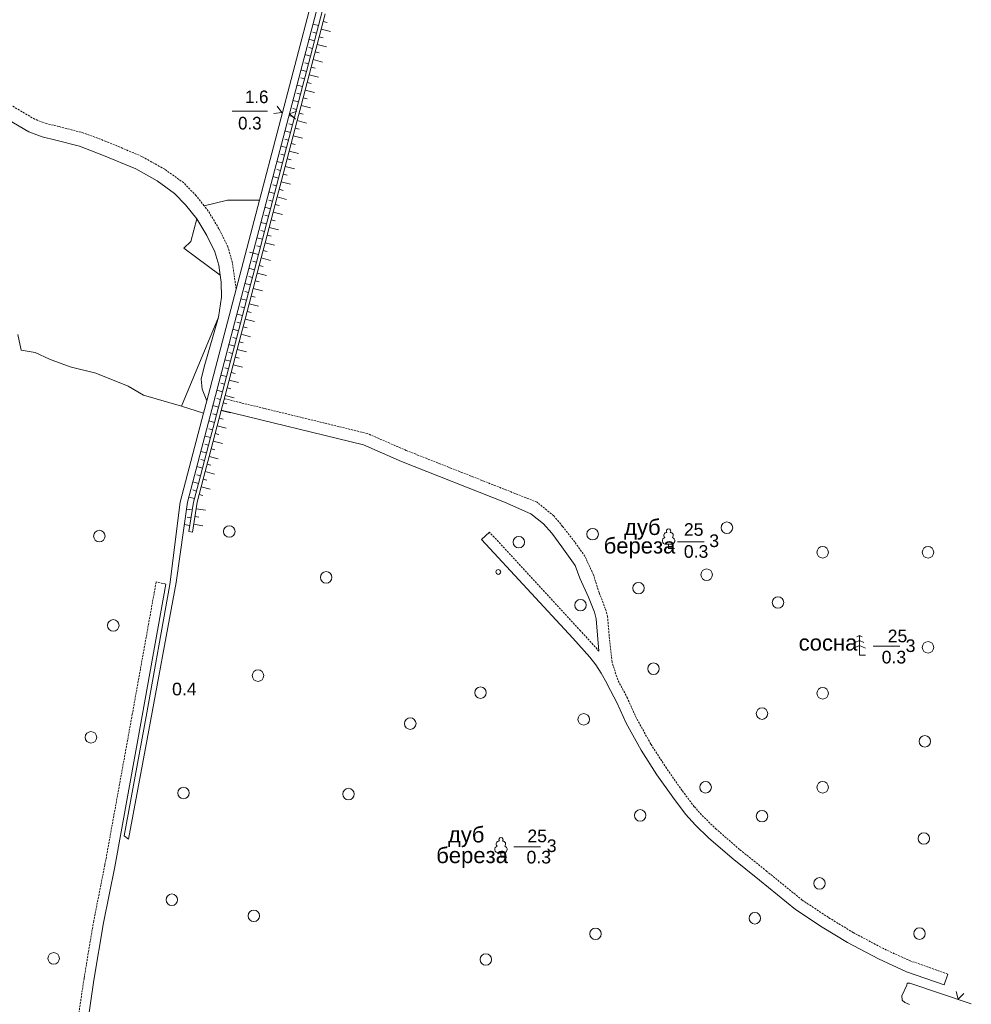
# Model space of a CAD drawing. Extents: x 13 to 4138, y -4831 to -1000.
# Tile 192 of 203: x 3759 to 4000, y -3127 to -2878. Entities that reach past the tile are written whole.
import ezdxf
from ezdxf.enums import TextEntityAlignment as Align

# ---------------------------------------------------------------- set-up
doc = ezdxf.new("R2010")
doc.units = 0
doc.header["$MEASUREMENT"] = 0
doc.linetypes.add('DASHED', pattern=[0.75, 0.5, -0.25])
doc.linetypes.add('HIDDENX2', pattern=[0.75, 0.5, -0.25])
doc.layers.get('0').update_dxf_attribs({"linetype": 'CONTINUOUS'})
for name, color, linetype in [('24', 7, 'CONTINUOUS'), ('30', 7, 'CONTINUOUS'), ('34', 7, 'CONTINUOUS'), ('37', 7, 'CONTINUOUS'), ('40', 7, 'CONTINUOUS'), ('42', 7, 'CONTINUOUS'), ('CONSTRUCTION_CLASS', 7, 'CONTINUOUS')]:
    doc.layers.add(name, color=color, linetype=linetype)
doc.styles.add('ARIAL', font='arial.ttf')
doc.styles.get("Standard").update_dxf_attribs({"font": 'txt', "height": 0.2})

msp = doc.modelspace()

# ---------------------------------------------------------------- linework, layer by layer
at = {"color": 253, "linetype": 'Continuous', "lineweight": 0}
for p, q in [((3923.22, -3011.76), (3923.22, -3010.67)), ((3923.22, -3011.76), (3924.72, -3011.76)), ((3971.65, -3035.06), (3970.55, -3035.56)), ((3971.65, -3033.81), (3970.95, -3034.13)), ((3971.65, -3038.81), (3971.65, -3033.81)), ((3971.65, -3033.81), (3972.35, -3034.13)), ((3971.65, -3036.31), (3971.65, -3035.06)), ((3971.65, -3035.06), (3972.75, -3035.56)), ((3971.65, -3036.31), (3970.15, -3036.99)), ((3971.65, -3036.31), (3973.15, -3036.99)), ((3971.65, -3038.81), (3973.15, -3038.81)), ((3880.7, -3090.01), (3880.7, -3088.92)), ((3880.7, -3090.01), (3882.2, -3090.01)), ((3996.18, -3124.07), (3996.7, -3126.01)), ((3996.7, -3126.01), (3998.12, -3124.59))]:
    msp.add_line(p, q, dxfattribs=at)
for points in [[(3922.53, -3010.67), (3923.9, -3010.67)], [(3880.01, -3088.92), (3881.38, -3088.92)]]:
    msp.add_lwpolyline(points, dxfattribs=at)
for centre, radius in [((3938.01, -3006.48), 1.46), ((3778.83, -3008.6), 1.46), ((3811.79, -3007.43), 1.46), ((3903.95, -3008.1), 1.46), ((3885.22, -3010.14), 1.46), ((3962.3, -3012.71), 1.46), ((3989.02, -3012.71), 1.46), ((3836.36, -3019.07), 1.46), ((3880.03, -3017.7), 0.6), ((3932.87, -3018.39), 1.46), ((3915.59, -3021.79), 1.46), ((3900.88, -3026.1), 1.46), ((3950.96, -3025.44), 1.46), ((3782.37, -3031.25), 1.46), ((3989.02, -3036.81), 1.46), ((3819.08, -3043.97), 1.46), ((3919.37, -3042.23), 1.46), ((3875.5, -3048.3), 1.46), ((3962.3, -3048.46), 1.46), ((3946.91, -3053.6), 1.46), ((3857.69, -3056.14), 1.46), ((3901.69, -3055.06), 1.46), ((3776.7, -3059.62), 1.46), ((3988.21, -3060.64), 1.46), ((3800.18, -3073.73), 1.46), ((3842.03, -3074.01), 1.46), ((3932.6, -3072.29), 1.46), ((3962.3, -3072.29), 1.46), ((3916, -3079.42), 1.46), ((3946.91, -3079.6), 1.46), ((3987.94, -3085.29), 1.46), ((3961.49, -3096.66), 1.46), ((3797.21, -3100.8), 1.46), ((3818, -3104.86), 1.46), ((3945.08, -3105.49), 1.46), ((3986.86, -3109.39), 1.46), ((3904.66, -3109.46), 1.46), ((3767.25, -3115.67), 1.46), ((3876.85, -3115.95), 1.46)]:
    msp.add_circle(centre, radius, dxfattribs=at)
for centre, radius, start, end in [((3922.78, -3008.41), 0.754, 88.1329, 226.6634), ((3923.22, -3007.3), 0.545, 90, 220.5003), ((3923.22, -3007.3), 0.545, 319.4997, 90), ((3923.66, -3008.41), 0.754, 313.3366, 91.8671), ((3922.54, -3009.79), 0.879, 108.3532, 269.3875), ((3923.9, -3009.79), 0.879, 269.6098, 71.6468), ((3880.7, -3085.55), 0.545, 90, 220.5003), ((3880.7, -3085.55), 0.545, 319.4997, 90), ((3880.02, -3088.04), 0.879, 108.3532, 269.3875), ((3880.26, -3086.66), 0.754, 88.1329, 226.6634), ((3881.14, -3086.66), 0.754, 313.3366, 91.8671), ((3881.38, -3088.04), 0.879, 269.6098, 71.6468)]:
    msp.add_arc(centre, radius, start, end, dxfattribs=at)
at = {"layer": '24', "color": 253, "linetype": 'DASHED', "lineweight": 0}
for p, q in [((3762.47, -2902.91), (3750.45, -2895.87)), ((3765.35, -2903.98), (3762.47, -2902.91)), ((3768.62, -2904.78), (3765.35, -2903.98)), ((3774.91, -2906.41), (3768.62, -2904.78)), ((3781.23, -2908.8), (3774.91, -2906.41)), ((3789.62, -2912.35), (3781.23, -2908.8)), ((3795.4, -2915.59), (3789.62, -2912.35)), ((3800.22, -2919.03), (3795.4, -2915.59)), ((3803.38, -2922.3), (3800.22, -2919.03)), ((3805.39, -2924.85), (3803.38, -2922.3)), ((3806.46, -2926.18), (3805.39, -2924.85)), ((3809.16, -2930.69), (3806.46, -2926.18)), ((3811.45, -2935.29), (3809.16, -2930.69)), ((3812.55, -2939.18), (3811.45, -2935.29)), ((3813.54, -2945.96), (3812.55, -2939.18)), ((3846.83, -2982.6), (3810.53, -2973.77)), ((3856.66, -2986.88), (3846.83, -2982.6)), ((3889.84, -3000), (3856.66, -2986.88))]:
    msp.add_line(p, q, dxfattribs=at)
at = {"layer": '24', "color": 253, "linetype": 'Continuous', "lineweight": 0}
for p, q in [((3760.95, -2906.1), (3748.83, -2899)), ((3764.31, -2907.36), (3760.95, -2906.1)), ((3767.76, -2908.2), (3764.31, -2907.36)), ((3773.84, -2909.77), (3767.76, -2908.2)), ((3779.92, -2912.08), (3773.84, -2909.77)), ((3788.07, -2915.52), (3779.92, -2912.08)), ((3793.51, -2918.57), (3788.07, -2915.52)), ((3797.91, -2921.71), (3793.51, -2918.57)), ((3800.72, -2924.63), (3797.91, -2921.71)), ((3803.55, -2928.19), (3800.72, -2924.63)), ((3806.07, -2932.39), (3803.55, -2928.19)), ((3808.15, -2936.56), (3806.07, -2932.39)), ((3809.1, -2939.92), (3808.15, -2936.56)), ((3809.46, -2942.42), (3809.1, -2939.92)), ((3809.73, -2944.22), (3809.46, -2942.42)), ((3809.83, -2947.99), (3809.73, -2944.22)), ((3809.09, -2953.09), (3809.83, -2947.99)), ((3805.43, -2965.68), (3809.09, -2953.09)), ((3804.69, -2968.82), (3805.43, -2965.68)), ((3804.9, -2971.34), (3804.69, -2968.82)), ((3806.11, -2974.3), (3804.9, -2971.34)), ((3845.86, -2985.49), (3809.76, -2976.71)), ((3855.5, -2989.68), (3845.86, -2985.49)), ((3881.59, -3000), (3855.5, -2989.68)), ((3888.27, -3002.95), (3881.59, -3000)), ((3891.48, -3005.49), (3888.27, -3002.95)), ((3893.59, -3007.88), (3891.48, -3005.49)), ((3875.8, -3009.43), (3877.78, -3007.6)), ((3896.18, -3011.3), (3893.59, -3007.88)), ((3898.9, -3034.45), (3875.8, -3009.43)), ((3899.53, -3016.02), (3896.18, -3011.3)), ((3900.72, -3019.23), (3899.53, -3016.02)), ((3902.91, -3024.08), (3900.72, -3019.23)), ((3795.72, -3020.76), (3789.68, -3054.2)), ((3904.4, -3027.88), (3902.91, -3024.08)), ((3904.86, -3029.55), (3904.4, -3027.88)), ((3905.56, -3037.8), (3904.86, -3029.55)), ((3903.26, -3039.3), (3898.9, -3034.45)), ((3904.76, -3041.26), (3903.26, -3039.3)), ((3906.14, -3043.33), (3904.76, -3041.26)), ((3907.52, -3045.86), (3906.14, -3043.33)), ((3907.62, -3046.15), (3907.52, -3045.86)), ((3910.15, -3050.99), (3907.62, -3046.15)), ((3912.45, -3056.07), (3910.15, -3050.99)), ((3789.68, -3054.2), (3782.72, -3092.47)), ((3916.24, -3062.87), (3912.45, -3056.07)), ((3920.26, -3069.09), (3916.24, -3062.87)), ((3924.27, -3074.81), (3920.26, -3069.09)), ((3927.49, -3079.08), (3924.27, -3074.81)), ((3930.01, -3081.85), (3927.49, -3079.08)), ((3933.35, -3085.07), (3930.01, -3081.85)), ((3939.32, -3090.26), (3933.35, -3085.07)), ((3946.31, -3095.87), (3939.32, -3090.26)), ((3782.72, -3092.47), (3779.89, -3106.62)), ((3955.39, -3103.25), (3946.31, -3095.87)), ((3962.18, -3107.75), (3955.39, -3103.25)), ((3779.89, -3106.62), (3777.44, -3121.2)), ((3968.61, -3111.67), (3962.18, -3107.75)), ((3976.43, -3115.82), (3968.61, -3111.67)), ((3983.55, -3119.05), (3976.43, -3115.82)), ((3993.09, -3122.39), (3983.55, -3119.05)), ((3994.06, -3119.64), (3993.09, -3122.39)), ((3777.44, -3121.2), (3769.97, -3171.59))]:
    msp.add_line(p, q, dxfattribs=at)
at = {"layer": '24', "color": 253, "linetype": 'HIDDENX2', "lineweight": 0}
for p, q in [((3894.08, -3003.46), (3889.84, -3000)), ((3896.33, -3006.13), (3894.08, -3003.46)), ((3900.9, -3032.63), (3877.78, -3007.6)), ((3899.4, -3010.09), (3896.33, -3006.13)), ((3901.99, -3013.72), (3899.4, -3010.09)), ((3904.16, -3018.41), (3901.99, -3013.72)), ((3793.24, -3020.24), (3787.19, -3053.74)), ((3795.72, -3020.76), (3793.24, -3020.24)), ((3905.59, -3022.94), (3904.16, -3018.41)), ((3907.17, -3026.96), (3905.59, -3022.94)), ((3907.74, -3029.03), (3907.17, -3026.96)), ((3908.22, -3034.68), (3907.74, -3029.03)), ((3905.56, -3037.8), (3900.9, -3032.63)), ((3908.88, -3040.58), (3908.22, -3034.68)), ((3910.32, -3045.02), (3908.88, -3040.58)), ((3912.77, -3049.71), (3910.32, -3045.02)), ((3915.05, -3054.75), (3912.77, -3049.71)), ((3787.19, -3053.74), (3780.23, -3091.99)), ((3918.74, -3061.36), (3915.05, -3054.75)), ((3922.68, -3067.47), (3918.74, -3061.36)), ((3926.63, -3073.1), (3922.68, -3067.47)), ((3929.73, -3077.21), (3926.63, -3073.1)), ((3932.11, -3079.81), (3929.73, -3077.21)), ((3935.32, -3082.92), (3932.11, -3079.81)), ((3941.2, -3088.02), (3935.32, -3082.92)), ((3948.15, -3093.6), (3941.2, -3088.02)), ((3780.23, -3091.99), (3777.4, -3106.16)), ((3957.12, -3100.9), (3948.15, -3093.6)), ((3963.74, -3105.28), (3957.12, -3100.9)), ((3970.06, -3109.13), (3963.74, -3105.28)), ((3777.4, -3106.16), (3774.94, -3120.8)), ((3977.72, -3113.2), (3970.06, -3109.13)), ((3984.64, -3116.34), (3977.72, -3113.2)), ((3994.06, -3119.64), (3984.64, -3116.34)), ((3774.94, -3120.8), (3767.46, -3171.21))]:
    msp.add_line(p, q, dxfattribs=at)
at = {"layer": '30', "color": 253, "linetype": 'Continuous', "lineweight": 0}
for p, q in [((3893.03, -2650.02), (3801.2, -3000)), ((3819.45, -2923.46), (3891.19, -2650.02)), ((3813.54, -2945.96), (3819.45, -2923.46)), ((3806.11, -2974.3), (3813.54, -2945.96)), ((3805.28, -2977.47), (3806.11, -2974.3)), ((3799.36, -3000), (3805.28, -2977.47)), ((3799.36, -3000), (3796.72, -3020.87)), ((3801.2, -3000), (3798.28, -3020.35)), ((3798.28, -3020.35), (3790.96, -3060.12)), ((3796.72, -3020.87), (3790.67, -3054.38)), ((3790.67, -3054.38), (3785.16, -3084.63)), ((3790.96, -3060.12), (3786.22, -3085.47)), ((3785.16, -3084.63), (3786.22, -3085.47)), ((3983.63, -3122.46), (3982.34, -3125.18)), ((3983.76, -3121.94), (3983.63, -3122.46)), ((3984.41, -3121.94), (3983.76, -3121.94)), ((4000, -3127.23), (3984.41, -3121.94)), ((3982.34, -3125.18), (3982.46, -3126.22)), ((3982.46, -3126.22), (3983.11, -3126.87)), ((3983.11, -3126.87), (3984.28, -3127.39))]:
    msp.add_line(p, q, dxfattribs=at)
at = {"layer": '34', "color": 253, "linetype": 'Continuous', "lineweight": 0}
msp.add_line((3812.54, -2900.83), (3821.48, -2900.83), dxfattribs=at)
at = {"layer": '37', "color": 253, "linetype": 'Continuous', "lineweight": 0}
for p, q in [((3835.46, -2875.29), (3834.44, -2879.16)), ((3835.11, -2880.06), (3836.13, -2876.19)), ((3835.62, -2878.12), (3836.59, -2878.38)), ((3834.44, -2879.16), (3833, -2878.78)), ((3834.44, -2879.16), (3833.43, -2883.03)), ((3834.1, -2883.93), (3835.11, -2880.06)), ((3835.11, -2880.06), (3837.44, -2880.67)), ((3833.43, -2883.03), (3831.99, -2882.65)), ((3833.43, -2883.03), (3832.41, -2886.9)), ((3833.93, -2881.1), (3832.97, -2880.84)), ((3834.61, -2881.99), (3835.57, -2882.25)), ((3832.92, -2884.97), (3831.95, -2884.71)), ((3833.08, -2887.8), (3834.1, -2883.93)), ((3834.1, -2883.93), (3836.42, -2884.54)), ((3832.41, -2886.9), (3830.97, -2886.52)), ((3832.41, -2886.9), (3831.4, -2890.77)), ((3832.07, -2891.67), (3833.08, -2887.8)), ((3833.08, -2887.8), (3835.41, -2888.41)), ((3833.59, -2885.86), (3834.56, -2886.12)), ((3831.4, -2890.77), (3829.96, -2890.39)), ((3831.91, -2888.84), (3830.94, -2888.58)), ((3832.58, -2889.73), (3833.54, -2889.99)), ((3830.89, -2892.7), (3829.92, -2892.45)), ((3831.4, -2890.77), (3830.38, -2894.64)), ((3831.05, -2895.54), (3832.07, -2891.67)), ((3832.07, -2891.67), (3834.39, -2892.28)), ((3830.38, -2894.64), (3828.94, -2894.26)), ((3830.38, -2894.64), (3829.37, -2898.51)), ((3830.04, -2899.41), (3831.05, -2895.54)), ((3831.05, -2895.54), (3833.38, -2896.14)), ((3831.56, -2893.6), (3832.53, -2893.86)), ((3829.37, -2898.51), (3827.93, -2898.13)), ((3829.87, -2896.57), (3828.91, -2896.32)), ((3830.55, -2897.47), (3831.51, -2897.72)), ((3828.86, -2900.44), (3827.89, -2900.19)), ((3829.37, -2898.51), (3828.35, -2902.38)), ((3829.02, -2903.27), (3830.04, -2899.41)), ((3830.04, -2899.41), (3832.36, -2900.01)), ((3828.35, -2902.38), (3826.91, -2902)), ((3828.35, -2902.38), (3827.34, -2906.24)), ((3829.53, -2901.34), (3830.5, -2901.59)), ((3827.84, -2904.31), (3826.88, -2904.06)), ((3828.01, -2907.14), (3829.02, -2903.27)), ((3828.52, -2905.21), (3829.48, -2905.46)), ((3829.02, -2903.27), (3831.35, -2903.88)), ((3826.83, -2908.18), (3825.86, -2907.93)), ((3827.34, -2906.24), (3825.9, -2905.87)), ((3827.34, -2906.24), (3826.32, -2910.11)), ((3826.99, -2911.01), (3828.01, -2907.14)), ((3828.01, -2907.14), (3830.33, -2907.75)), ((3826.32, -2910.11), (3824.88, -2909.74)), ((3826.32, -2910.11), (3825.31, -2913.98)), ((3827.5, -2909.08), (3828.47, -2909.33)), ((3825.81, -2912.05), (3824.85, -2911.8)), ((3825.98, -2914.88), (3826.99, -2911.01)), ((3826.49, -2912.95), (3827.45, -2913.2)), ((3826.99, -2911.01), (3829.31, -2911.62)), ((3824.8, -2915.92), (3823.83, -2915.66)), ((3825.31, -2913.98), (3823.87, -2913.61)), ((3825.31, -2913.98), (3824.29, -2917.85)), ((3824.96, -2918.75), (3825.98, -2914.88)), ((3825.98, -2914.88), (3828.3, -2915.49)), ((3824.29, -2917.85), (3822.85, -2917.47)), ((3824.29, -2917.85), (3823.28, -2921.72)), ((3825.47, -2916.82), (3826.44, -2917.07)), ((3823.78, -2919.79), (3822.82, -2919.53)), ((3823.95, -2922.62), (3824.96, -2918.75)), ((3824.45, -2920.68), (3825.42, -2920.94)), ((3824.96, -2918.75), (3827.28, -2919.36)), ((3823.28, -2921.72), (3821.84, -2921.34)), ((3823.28, -2921.72), (3822.26, -2925.59)), ((3822.93, -2926.49), (3823.95, -2922.62)), ((3823.95, -2922.62), (3826.27, -2923.23)), ((3822.26, -2925.59), (3820.82, -2925.21)), ((3822.26, -2925.59), (3821.24, -2929.46)), ((3822.77, -2923.66), (3821.8, -2923.4)), ((3823.44, -2924.55), (3824.41, -2924.81)), ((3821.75, -2927.53), (3820.79, -2927.27)), ((3821.92, -2930.36), (3822.93, -2926.49)), ((3822.93, -2926.49), (3825.25, -2927.1)), ((3821.24, -2929.46), (3819.8, -2929.08)), ((3821.24, -2929.46), (3820.23, -2933.33)), ((3820.9, -2934.23), (3821.92, -2930.36)), ((3821.92, -2930.36), (3824.24, -2930.97)), ((3822.43, -2928.42), (3823.39, -2928.68)), ((3820.23, -2933.33), (3818.79, -2932.95)), ((3820.74, -2931.39), (3819.77, -2931.14)), ((3821.41, -2932.29), (3822.38, -2932.55)), ((3819.72, -2935.26), (3818.76, -2935.01)), ((3820.23, -2933.33), (3819.22, -2937.2)), ((3819.89, -2938.09), (3820.9, -2934.23)), ((3820.9, -2934.23), (3823.22, -2934.84)), ((3819.22, -2937.2), (3816.89, -2936.59)), ((3819.22, -2937.2), (3818.2, -2941.07)), ((3818.87, -2941.96), (3819.89, -2938.09)), ((3819.89, -2938.09), (3822.21, -2938.7)), ((3820.39, -2936.16), (3821.36, -2936.41)), ((3818.71, -2939.13), (3817.74, -2938.88)), ((3819.38, -2940.03), (3820.35, -2940.28)), ((3817.69, -2943), (3816.72, -2942.75)), ((3818.2, -2941.07), (3816.76, -2940.69)), ((3818.2, -2941.07), (3817.18, -2944.94)), ((3817.86, -2945.83), (3818.87, -2941.96)), ((3818.87, -2941.96), (3821.19, -2942.57)), ((3817.18, -2944.94), (3815.74, -2944.56)), ((3817.18, -2944.94), (3816.17, -2948.8)), ((3818.36, -2943.9), (3819.33, -2944.15)), ((3816.68, -2946.87), (3815.71, -2946.62)), ((3816.84, -2949.7), (3817.86, -2945.83)), ((3817.35, -2947.77), (3818.32, -2948.02)), ((3817.86, -2945.83), (3820.18, -2946.44)), ((3815.66, -2950.74), (3814.7, -2950.49)), ((3816.17, -2948.8), (3814.73, -2948.43)), ((3816.17, -2948.8), (3815.15, -2952.67)), ((3815.83, -2953.57), (3816.84, -2949.7)), ((3816.84, -2949.7), (3819.16, -2950.31)), ((3815.15, -2952.67), (3813.71, -2952.3)), ((3815.15, -2952.67), (3814.14, -2956.54)), ((3816.33, -2951.64), (3817.3, -2951.89)), ((3814.65, -2954.61), (3813.68, -2954.36)), ((3814.81, -2957.44), (3815.83, -2953.57)), ((3815.32, -2955.51), (3816.29, -2955.76)), ((3815.83, -2953.57), (3818.15, -2954.18)), ((3814.14, -2956.54), (3812.7, -2956.16)), ((3814.14, -2956.54), (3813.12, -2960.41)), ((3813.8, -2961.31), (3814.81, -2957.44)), ((3814.81, -2957.44), (3817.13, -2958.05)), ((3813.12, -2960.41), (3811.68, -2960.03)), ((3813.12, -2960.41), (3812.11, -2964.28)), ((3813.63, -2958.48), (3812.66, -2958.22)), ((3814.3, -2959.38), (3815.27, -2959.63)), ((3812.62, -2962.35), (3811.65, -2962.09)), ((3812.78, -2965.18), (3813.8, -2961.31)), ((3813.8, -2961.31), (3816.12, -2961.92)), ((3812.11, -2964.28), (3810.67, -2963.9)), ((3812.11, -2964.28), (3811.09, -2968.15)), ((3811.76, -2969.05), (3812.78, -2965.18)), ((3812.78, -2965.18), (3815.1, -2965.79)), ((3813.29, -2963.24), (3814.26, -2963.5)), ((3811.09, -2968.15), (3809.65, -2967.77)), ((3811.6, -2966.22), (3810.63, -2965.96)), ((3812.27, -2967.11), (3813.24, -2967.37)), ((3810.59, -2970.08), (3809.62, -2969.83)), ((3811.09, -2968.15), (3810.08, -2972.02)), ((3810.75, -2972.92), (3811.76, -2969.05)), ((3811.76, -2969.05), (3814.09, -2969.66)), ((3810.08, -2972.02), (3808.64, -2971.64)), ((3810.08, -2972.02), (3809.06, -2975.89)), ((3809.74, -2976.79), (3810.75, -2972.92)), ((3810.75, -2972.92), (3813.07, -2973.53)), ((3811.26, -2970.98), (3812.22, -2971.24)), ((3809.06, -2975.89), (3807.62, -2975.51)), ((3809.57, -2973.95), (3808.6, -2973.7)), ((3810.24, -2974.85), (3811.21, -2975.11)), ((3808.56, -2977.82), (3807.59, -2977.57)), ((3809.06, -2975.89), (3808.05, -2979.76)), ((3808.72, -2980.66), (3809.74, -2976.79)), ((3809.74, -2976.79), (3812.06, -2977.39)), ((3808.05, -2979.76), (3806.61, -2979.38)), ((3808.05, -2979.76), (3807.03, -2983.63)), ((3809.23, -2978.72), (3810.2, -2978.97)), ((3807.54, -2981.69), (3806.57, -2981.44)), ((3807.7, -2984.52), (3808.72, -2980.66)), ((3808.21, -2982.59), (3809.18, -2982.84)), ((3808.72, -2980.66), (3811.04, -2981.26)), ((3806.53, -2985.56), (3805.56, -2985.31)), ((3807.03, -2983.63), (3805.59, -2983.25)), ((3807.03, -2983.63), (3806.02, -2987.49)), ((3806.69, -2988.39), (3807.7, -2984.52)), ((3807.7, -2984.52), (3810.03, -2985.13)), ((3806.02, -2987.49), (3804.58, -2987.12)), ((3806.02, -2987.49), (3805, -2991.36)), ((3807.2, -2986.46), (3808.16, -2986.71)), ((3805.51, -2989.43), (3804.54, -2989.18)), ((3805.67, -2992.26), (3806.69, -2988.39)), ((3806.18, -2990.33), (3807.15, -2990.58)), ((3806.69, -2988.39), (3809.01, -2989)), ((3804.49, -2993.3), (3803.53, -2993.05)), ((3805, -2991.36), (3803.56, -2990.99)), ((3805, -2991.36), (3803.99, -2995.23)), ((3804.66, -2996.13), (3805.67, -2992.26)), ((3805.67, -2992.26), (3808, -2992.87)), ((3803.99, -2995.23), (3802.55, -2994.86)), ((3803.99, -2995.23), (3802.97, -2999.1)), ((3805.17, -2994.2), (3806.13, -2994.45)), ((3803.48, -2997.17), (3802.51, -2996.91)), ((3803.64, -3000), (3804.66, -2996.13)), ((3804.15, -2998.07), (3805.12, -2998.32)), ((3804.66, -2996.13), (3806.98, -2996.74)), ((3802.97, -2999.1), (3801.53, -2998.72)), ((3802.74, -3000), (3801.56, -3007.45)), ((3802.42, -3007.59), (3803.64, -3000)), ((3802.97, -2999.1), (3802.74, -3000)), ((3800.95, -3001.74), (3802.43, -3001.98)), ((3805.74, -3002.05), (3803.38, -3001.66)), ((3801.13, -3003.8), (3802.11, -3003.95)), ((3804.05, -3003.8), (3803.06, -3003.64)), ((3800.38, -3005.7), (3801.8, -3005.93)), ((3802.42, -3007.59), (3801.56, -3007.45)), ((3805.11, -3006), (3802.74, -3005.61))]:
    msp.add_line(p, q, dxfattribs=at)
at = {"layer": '40', "color": 253, "linetype": 'Continuous', "lineweight": 0}
for p, q in [((3811.33, -2923.46), (3805.39, -2924.85)), ((3814.44, -2923.46), (3811.33, -2923.46)), ((3819.45, -2923.46), (3814.44, -2923.46)), ((3803.55, -2928.19), (3802.01, -2933.94)), ((3802.01, -2933.94), (3800.22, -2935.57)), ((3800.22, -2935.57), (3809.46, -2942.42)), ((3799.68, -2975.66), (3809.09, -2953.09)), ((3758.99, -2961.43), (3758.17, -2957.5)), ((3762.59, -2962.09), (3758.99, -2961.43)), ((3766.18, -2963.72), (3762.59, -2962.09)), ((3771.41, -2965.69), (3766.18, -2963.72)), ((3777.95, -2967.32), (3771.41, -2965.69)), ((3786.11, -2970.58), (3777.95, -2967.32)), ((3790.03, -2972.87), (3786.11, -2970.58)), ((3799.68, -2975.66), (3790.03, -2972.87)), ((3805.28, -2977.47), (3799.68, -2975.66))]:
    msp.add_line(p, q, dxfattribs=at)
at = {"layer": '42', "color": 253, "linetype": 'Continuous', "lineweight": 0}
for p, q in [((3925.51, -3010.05), (3932.28, -3010.05)), ((3975.13, -3036.47), (3981.9, -3036.47)), ((3883.93, -3087.37), (3890.69, -3087.37))]:
    msp.add_line(p, q, dxfattribs=at)
at = {"layer": 'CONSTRUCTION_CLASS', "color": 253, "linetype": 'Continuous', "lineweight": 0}
for p, q in [((3825.11, -2901.19), (3823.91, -2899.59)), ((3823.13, -2901.43), (3825.11, -2901.19)), ((3828.95, -2900.9), (3827.06, -2901.56)), ((3827.06, -2901.56), (3828.58, -2902.87))]:
    msp.add_line(p, q, dxfattribs=at)

# ---------------------------------------------------------------- texts
at = {"layer": '34', "color": 253, "linetype": 'Continuous', "lineweight": 0}
for s, p in [('1.6', (3818.74, -2897.23)), ('0.3', (3817, -2903.91))]:
    msp.add_text(s, height=3.2, dxfattribs=at).set_placement(p, align=Align.MIDDLE)
at = {"layer": '34', "color": 253, "lineweight": 0, "style": 'ARIAL'}
msp.add_text('0.4', height=3.2, dxfattribs=at).set_placement((3800.39, -3047.38), align=Align.MIDDLE_CENTER)
at = {"layer": '42', "color": 253, "lineweight": 0, "style": 'ARIAL'}
for s, height, p in [('дуб', 4, (3916.56, -3006.32)), ('25', 3.2, (3929.58, -3006.93)), ('береза', 4, (3915.84, -3011.01)), ('3', 3.2, (3934.78, -3009.78)), ('0.3', 3.2, (3930.19, -3012.5)), ('25', 3.2, (3981.27, -3033.92)), ('сосна', 4, (3963.65, -3035.63)), ('3', 3.2, (3984.59, -3036.39)), ('0.3', 3.2, (3980.37, -3039.29)), ('дуб', 4, (3871.88, -3084.27)), ('25', 3.2, (3889.88, -3084.62)), ('3', 3.2, (3893.57, -3087.1)), ('береза', 4, (3873.37, -3089.51)), ('0.3', 3.2, (3890.29, -3090))]:
    msp.add_text(s, height=height, dxfattribs=at).set_placement(p, align=Align.MIDDLE_CENTER)

doc.saveas('drawing.dxf')
